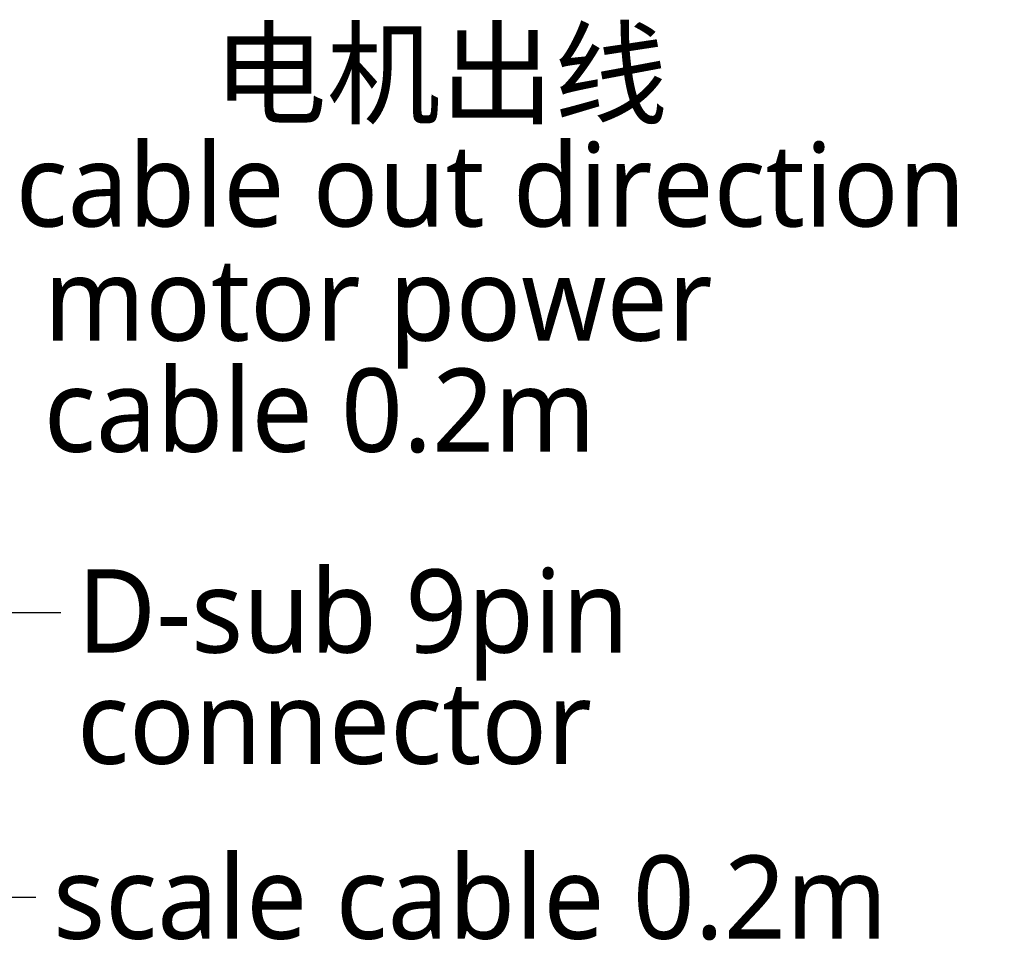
# Model space of a CAD drawing. Header units: millimetres. Extents: x 25 to 2075, y 25 to 1460.
# Tile 13 of 15: x 1627 to 1804, y 798 to 964. Entities that reach past the tile are written whole.
import ezdxf

# ---------------------------------------------------------------- set-up
doc = ezdxf.new("R2010")
doc.units = ezdxf.units.MM
doc.header["$LTSCALE"] = 5
doc.styles.add('SLDTEXTSTYLE0', font='MSYH.TTC', dxfattribs={"bigfont": 'bigfont'})
doc.styles.add('SLDTEXTSTYLE10', font='MSYH.TTC')
doc.styles.get("Standard").update_dxf_attribs({"font": 'MSYH.TTC'})
doc.dimstyles.new('SLDDIMSTYLE2', dxfattribs={"dimtxt": 0.18, "dimasz": 20.4, "dimexe": 0, "dimexo": 0.0625, "dimgap": 0, "dimtad": 0, "dimtih": 1, "dimtoh": 1, "dimdec": 0, "dimrnd": 1e-09, "dimzin": 0, "dimdsep": 46, "dimtxsty": 'Standard', "dimsah": 1, "dimcen": 0.09, "dimadec": 0, "dimazin": 0, "dimtfac": 20.4, "dimtdec": 0, "dimtofl": 0, "dimtmove": 0, "dimatfit": 3, "dimfxl": 0, "dimfrac": 2, "dimtolj": 1, "dimtzin": 0, "dimarcsym": 0})

# ---------------------------------------------------------------- blocks, each defined once
blk = doc.blocks.new('SW_NOTE_0_2')
at = {"color": 0, "linetype": 'Continuous', "lineweight": 0, "char_height": 15, "attachment_point": 1}
for s, insert, style in [('       电机出线', (2.85, 7.83), 'SLDTEXTSTYLE0'), ('cable out direction', (2.85, -12.17), 'SLDTEXTSTYLE10')]:
    blk.add_mtext(s, dxfattribs=dict(at, insert=insert, style=style))
blk = doc.blocks.new('SW_NOTE_0_4')
at = {"color": 0, "linetype": 'Continuous', "lineweight": 0, "char_height": 15, "attachment_point": 1, "style": 'SLDTEXTSTYLE10'}
for s, insert in [(' motor power ', (2.85, 7.5)), (' cable 0.2m', (2.85, -12.5))]:
    blk.add_mtext(s, dxfattribs=dict(at, insert=insert))
blk = doc.blocks.new('SW_NOTE_0_5')
at = {"color": 0, "linetype": 'Continuous', "lineweight": 0, "char_height": 15, "attachment_point": 1, "style": 'SLDTEXTSTYLE10'}
for s, insert in [('D-sub 9pin', (2.89, 7.77)), ('connector', (2.89, -12.23))]:
    blk.add_mtext(s, dxfattribs=dict(at, insert=insert))

msp = doc.modelspace()

# ---------------------------------------------------------------- block references
at = {"color": 7, "linetype": 'Continuous', "lineweight": 0}
for name, p in [('SW_NOTE_0_2', (1623.6348898, 953.5061611)), ('SW_NOTE_0_4', (1623.6348898, 913.2986384)), ('SW_NOTE_0_5', (1634.6595331, 856.8784049))]:
    msp.add_blockref(name, p, dxfattribs=at)

# ---------------------------------------------------------------- texts
at = {"color": 7, "linetype": 'Continuous', "lineweight": 0, "insert": (1633.2568908, 813.1588543), "char_height": 15, "attachment_point": 1, "style": 'SLDTEXTSTYLE10'}
msp.add_mtext('scale cable 0.2m', dxfattribs=at)

# ---------------------------------------------------------------- leaders
at = {"color": 7, "linetype": 'Continuous', "lineweight": 0}
for points in [[(1550.7052237, 846.0114699), (1602.9095331, 856.8784049), (1634.6595331, 856.8784049)], [(1548.8604614, 844.7190905), (1598.3699741, 805.6462389), (1630.1199741, 805.6462389)]]:
    msp.add_leader(points, dimstyle='SLDDIMSTYLE2', dxfattribs=at)

doc.saveas('drawing.dxf')
